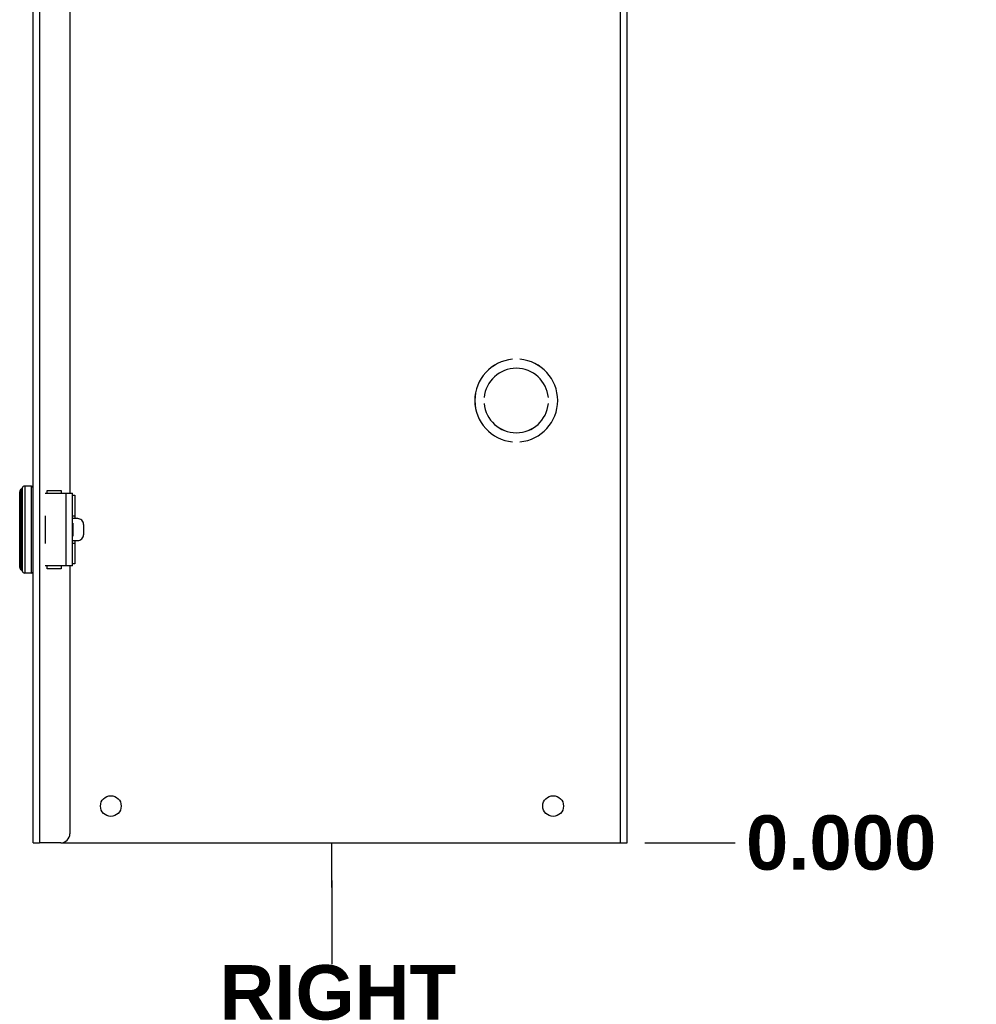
# Model space of a CAD drawing. Header units: inches. Extents: x 2 to 103, y 2 to 66.
# Tile 9 of 21: x 64 to 77, y 21 to 34. Entities that reach past the tile are written whole.
import ezdxf

# ---------------------------------------------------------------- set-up
doc = ezdxf.new("R2010")
doc.units = ezdxf.units.IN
doc.header["$LTSCALE"] = 6.141898
doc.header["$MEASUREMENT"] = 0
doc.linetypes.add('CHAIN', pattern=[0.7087, 0.4724, -0.0591, 0.1181, -0.0591])
for name, color, linetype, lineweight in [('Dimensions(ANSI)', 7, 'Continuous', 25), ('Symbols(ANSI)', 7, 'Continuous', 25), ('Visible Edges(ANSI)', 7, 'Continuous', 25), ('Visible Tangent Edges(ANSI)', 7, 'Continuous', 25), ('Work Point(ANSI)', 7, 'Continuous', 25)]:
    doc.layers.add(name, color=color, linetype=linetype, lineweight=lineweight)
doc.styles.add('Dimension-ANSI', font='arialbd.ttf')
doc.dimstyles.new('INCH-ANSI', dxfattribs={"dimscale": 6.141898, "dimtxt": 0.12, "dimasz": 0.098425, "dimexe": 0.04, "dimexo": 0.04, "dimgap": 0.031496, "dimtad": 0, "dimtih": 1, "dimtoh": 1, "dimdec": 3, "dimrnd": 1e-08, "dimzin": 0, "dimdsep": 46, "dimtxsty": 'Dimension-ANSI', "dimcen": 0.09, "dimdle": 0.312, "dimclrd": 179, "dimclre": 179, "dimclrt": 7, "dimadec": 1, "dimazin": 0, "dimtfac": 1, "dimtdec": 3, "dimtofl": 0, "dimtmove": 0, "dimatfit": 3, "dimfxl": 1, "dimtolj": 1, "dimtzin": 4, "dimlwd": 25, "dimlwe": 25, "dimarcsym": 0})

# ---------------------------------------------------------------- blocks, each defined once
blk = doc.blocks.new('*D15')
at = {"layer": 'Defpoints', "color": 0, "linetype": 'Continuous', "transparency": 16777216}
for p in [(71.834, 22.852), (71.834, 22.852), (73.3, 22.852)]:
    blk.add_point(p, dxfattribs=at)
at = {"layer": 'Dimensions(ANSI)', "color": 179, "linetype": 'Continuous', "lineweight": 25, "true_color": 0x262658, "transparency": 16777216}
blk.add_line((72.079, 22.852), (73.3, 22.852), dxfattribs=at)
at = {"layer": 'Dimensions(ANSI)', "color": 7, "linetype": 'Continuous', "lineweight": 25, "transparency": 16777216, "insert": (74.735, 22.852), "char_height": 0.737, "attachment_point": 5, "style": 'Dimension-ANSI'}
blk.add_mtext('\\A1;0.000', dxfattribs=at)
blk = doc.blocks.new('*D16')
at = {"layer": 'Defpoints', "color": 0, "linetype": 'Continuous', "transparency": 16777216}
for p in [(71.834, 46.806), (73.3, 46.806), (71.834, 22.852)]:
    blk.add_point(p, dxfattribs=at)
at = {"layer": 'Dimensions(ANSI)', "color": 179, "linetype": 'Continuous', "lineweight": 25, "true_color": 0x262658, "transparency": 16777216}
blk.add_line((72.079, 46.806), (73.3, 46.806), dxfattribs=at)
at = {"layer": 'Dimensions(ANSI)', "color": 7, "linetype": 'Continuous', "lineweight": 25, "transparency": 16777216, "insert": (75.03, 46.806), "char_height": 0.737, "attachment_point": 5, "style": 'Dimension-ANSI'}
blk.add_mtext('\\A1;24.000', dxfattribs=at)
blk = doc.blocks.new('Datum Identifier6')
at = {"layer": 'Symbols(ANSI)', "color": 7, "linetype": 'Continuous', "lineweight": 25}
for p, q in [((11.0457, 3.6223), (11.0457, 3.7207)), ((11.0457, 3.6223), (11.0457, 3.6377)), ((11.0457, 3.6377), (11.0457, 3.4536))]:
    blk.add_line(p, q, dxfattribs=at)
at = {"layer": 'Symbols(ANSI)', "color": 7, "insert": (10.7977, 3.3296), "char_height": 0.12, "attachment_point": 7, "style": 'Dimension-ANSI'}
blk.add_mtext('RIGHT', dxfattribs=at)

msp = doc.modelspace()

# ---------------------------------------------------------------- linework, layer by layer
at = {"layer": 'Visible Edges(ANSI)'}
for p, q in [((63.7943, 22.85228), (63.7943, 46.80568)), ((71.83366, 46.80568), (71.83366, 22.85228)), ((64.29333, 42.07276), (64.29333, 27.5852)), ((70.28667, 29.39982), (70.28667, 29.39972)), ((70.38648, 29.39972), (70.38648, 29.39982)), ((69.90185, 28.88055), (69.90175, 28.88055)), ((69.90175, 28.80071), (69.90185, 28.80071)), ((70.7714, 28.88055), (70.7713, 28.88055)), ((70.7713, 28.80071), (70.7714, 28.80071)), ((70.28667, 28.28154), (70.28667, 28.28144)), ((70.38648, 28.28144), (70.38648, 28.28154)), ((63.61355, 26.58242), (63.61355, 27.60564)), ((63.77466, 27.68343), (63.68428, 27.68343)), ((63.98393, 27.624), (64.17356, 27.624)), ((63.98393, 27.5852), (63.98393, 27.624)), ((64.17356, 27.624), (64.17356, 27.5852)), ((63.95953, 27.5852), (64.24413, 27.5852)), ((64.24413, 27.5852), (64.33044, 27.5852)), ((64.33055, 26.60303), (64.33055, 27.58503)), ((64.33055, 27.55812), (64.35821, 27.55812)), ((64.35821, 27.55812), (64.35821, 27.24236)), ((63.95967, 27.28067), (63.95953, 27.28067)), ((63.95955, 27.24236), (63.95967, 27.24236)), ((63.95967, 27.28067), (63.95967, 27.24236)), ((64.33055, 27.28067), (64.35821, 27.28067)), ((64.3995, 27.24236), (64.33055, 27.24236)), ((64.33055, 27.18244), (64.33286, 27.18244)), ((64.47789, 27.16377), (64.47789, 27.02428)), ((63.95967, 26.94569), (63.95955, 26.94569)), ((63.95967, 26.94569), (63.95967, 26.90738)), ((64.33286, 27.00562), (64.33055, 27.00562)), ((64.33055, 26.94569), (64.3995, 26.94569)), ((64.35821, 26.94569), (64.35821, 26.62993)), ((63.95953, 26.90738), (63.95967, 26.90738)), ((64.35821, 26.90738), (64.33055, 26.90738)), ((64.24413, 26.60286), (63.95953, 26.60286)), ((63.98393, 26.56406), (63.98393, 26.60286)), ((64.17356, 26.56406), (63.98393, 26.56406)), ((64.17356, 26.60286), (64.17356, 26.56406)), ((64.33044, 26.60286), (64.24413, 26.60286)), ((64.29333, 26.60286), (64.29333, 22.97704)), ((64.35821, 26.62993), (64.33055, 26.62993)), ((63.77466, 26.50462), (63.68428, 26.50462)), ((63.7943, 22.85228), (63.88014, 22.85228)), ((64.16857, 22.85228), (63.88014, 22.85228)), ((64.16857, 22.85228), (71.74783, 22.85228)), ((71.74783, 22.85228), (71.83366, 22.85228))]:
    msp.add_line(p, q, dxfattribs=at)
at = {"layer": 'Visible Edges(ANSI)', "flags": 128}
for points in [[(64.33044, 27.5852), (64.33045, 27.5852), (64.33046, 27.5852), (64.33047, 27.5852), (64.33048, 27.58519), (64.33048, 27.58519), (64.33049, 27.58519), (64.3305, 27.58518), (64.3305, 27.58518), (64.33051, 27.58517), (64.33051, 27.58517), (64.33052, 27.58516), (64.33052, 27.58515), (64.33052, 27.58515), (64.33053, 27.58514), (64.33053, 27.58513), (64.33053, 27.58512), (64.33054, 27.58511), (64.33054, 27.5851), (64.33054, 27.58509), (64.33054, 27.58508), (64.33054, 27.58506), (64.33054, 27.58505), (64.33054, 27.58504), (64.33054, 27.58502)], [(64.33054, 26.60303), (64.33054, 26.60302), (64.33054, 26.60301), (64.33054, 26.60299), (64.33054, 26.60298), (64.33054, 26.60297), (64.33054, 26.60296), (64.33054, 26.60295), (64.33053, 26.60294), (64.33053, 26.60293), (64.33053, 26.60292), (64.33052, 26.60291), (64.33052, 26.6029), (64.33052, 26.60289), (64.33051, 26.60289), (64.33051, 26.60288), (64.3305, 26.60288), (64.3305, 26.60287), (64.33049, 26.60287), (64.33048, 26.60286), (64.33048, 26.60286), (64.33047, 26.60286), (64.33046, 26.60286), (64.33045, 26.60286), (64.33044, 26.60286)]]:
    msp.add_lwpolyline(points, dxfattribs=at)
at = {"layer": 'Visible Edges(ANSI)'}
for centre in [(64.84725, 23.35131), (70.8356, 23.35131)]:
    msp.add_circle(centre, 0.14023, dxfattribs=at)
for centre, radius, start, end in [((70.33657, 28.84063), 0.56141, 95.099689, 264.900311), ((70.33657, 28.84063), 0.56131, 95.100598, 264.899402), ((70.33657, 28.84063), 0.56141, 275.099689, 84.900311), ((70.33657, 28.84063), 0.56131, 275.100598, 84.899402), ((70.33657, 28.84063), 0.43665, 5.245797, 174.754203), ((70.33657, 28.84063), 0.43655, 5.247, 174.753), ((70.33657, 28.84063), 0.43665, 185.245797, 354.754203), ((70.33657, 28.84063), 0.43655, 185.247, 354.753), ((63.65285, 27.60564), 0.03929, 115.830497, 180), ((63.62716, 27.65869), 0.01965, 295.830497, 345.706462), ((63.68428, 27.64414), 0.03929, 90, 165.706462), ((63.77466, 27.66379), 0.01965, 0, 90), ((63.65285, 26.58242), 0.03929, 180, 244.169503), ((63.62716, 26.52937), 0.01965, 14.293538, 64.169503), ((63.68428, 26.54392), 0.03929, 194.293538, 270), ((63.77466, 26.52427), 0.01965, 270, 0), ((64.16857, 22.97704), 0.12476, 270, 0)]:
    msp.add_arc(centre, radius, start, end, dxfattribs=at)
for centre, major_axis, start_param, end_param in [((64.3995, 27.16377), (0, 0.07859), 4.71238898, 6.28318531), ((64.3995, 27.02428), (0, -0.07859), 0, 1.57079633)]:
    msp.add_ellipse(centre, major_axis=major_axis, ratio=0.99756405, start_param=start_param, end_param=end_param, dxfattribs=at)
at = {"layer": 'Visible Tangent Edges(ANSI)'}
for p, q in [((63.88014, 46.80568), (63.88014, 22.85228)), ((71.74783, 22.85228), (71.74783, 46.80568)), ((63.63572, 26.54705), (63.63572, 27.64101)), ((63.6462, 27.65384), (63.6462, 26.53422)), ((63.68428, 27.68343), (63.68428, 26.50462)), ((63.77466, 26.50462), (63.77466, 27.68343)), ((64.24413, 26.60286), (64.24413, 27.5852)), ((63.95967, 27.24236), (63.95967, 26.94569)), ((64.33286, 27.18244), (64.33286, 27.00562))]:
    msp.add_line(p, q, dxfattribs=at)
at = {"layer": 'Work Point(ANSI)', "linetype": 'CHAIN', "ltscale": 0.000455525}
for p, q in [((71.83673, 22.85228), (71.83059, 22.85228)), ((71.83366, 22.85535), (71.83366, 22.84921))]:
    msp.add_line(p, q, dxfattribs=at)

# ---------------------------------------------------------------- block references
at = {"layer": 'Symbols(ANSI)', "xscale": 6.141897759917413, "yscale": 6.141897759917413, "zscale": 6.141897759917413}
msp.add_blockref('Datum Identifier6', (0, 0), dxfattribs=at)

# ---------------------------------------------------------------- dimensions: what is measured, and where the dimension line sits
at = {"layer": 'Dimensions(ANSI)', "color": 179, "linetype": 'Continuous', "lineweight": 25, "true_color": 0x262658}
for feature_location, offset, origin, picture, middle in [((71.83366, 46.80568), (1.46633, 0), (71.83366, 22.85228), '*D16', (75.02983, 46.80568)), ((71.8336625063, 22.8522796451), (1.4663304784, 0), (71.8336625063, 22.8522796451), '*D15', (74.7347220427, 22.8522796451))]:
    dim = msp.add_ordinate_dim(feature_location=feature_location, offset=offset, dtype=0, origin=origin, dimstyle='INCH-ANSI', override={"dimgap": 0.031496, "dimtad": 0, "dimdec": 3, "dimlfac": 1.001945, "dimtol": 0, "dimlim": 0, "dimtp": 0, "dimtm": 0, "dimtdec": 3}, dxfattribs=at)
    dim.commit()
    dim.dimension.update_dxf_attribs({"geometry": picture, "text_midpoint": middle})

doc.saveas('drawing.dxf')
